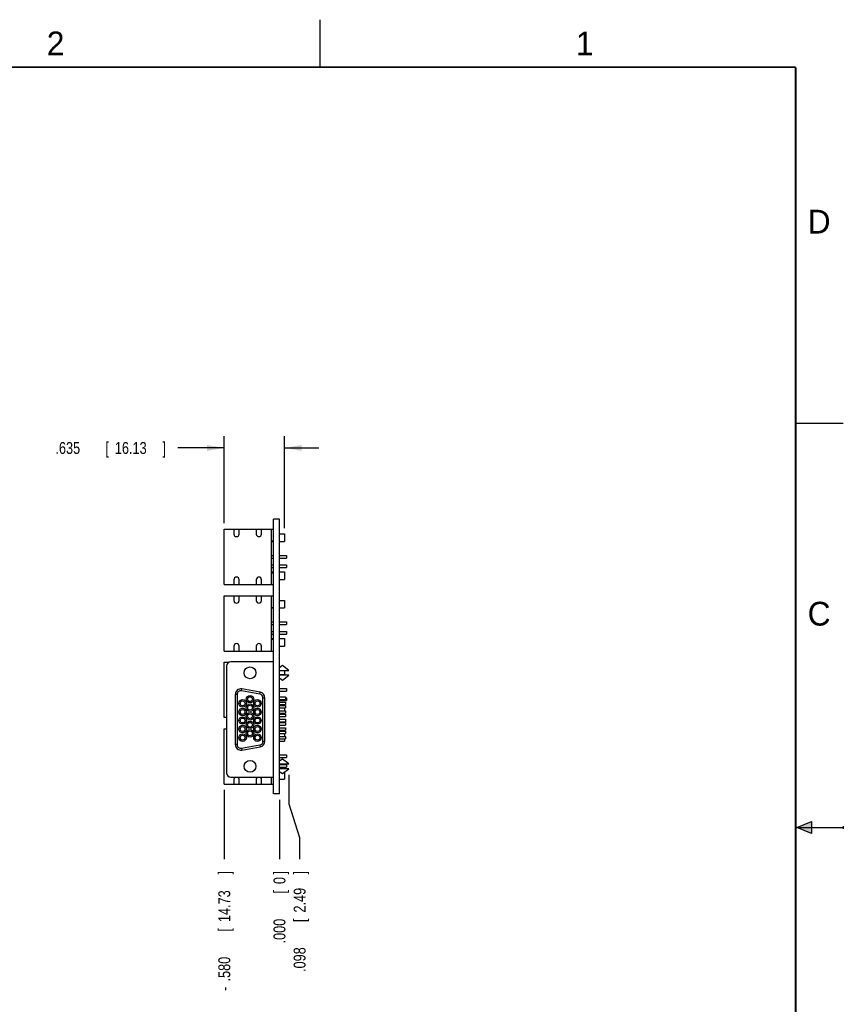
# Model space of a CAD drawing. Header units: inches. Extents: x 0 to 22, y 0 to 17.
# Tile 8 of 8: x 13.3 to 22, y 6.6 to 17. Entities that reach past the tile are written whole.
import ezdxf

# ---------------------------------------------------------------- set-up
doc = ezdxf.new("R2010")
doc.units = ezdxf.units.IN
doc.header["$LTSCALE"] = 1.21
doc.header["$MEASUREMENT"] = 0
doc.layers.get('0').update_dxf_attribs({"linetype": 'CONTINUOUS'})
doc.layers.add('DIMENSIONS', color=7, linetype='CONTINUOUS')
doc.styles.get("Standard").update_dxf_attribs({"font": 'txt', "width": 0.8})
doc.dimstyles.new('DIMSTYLE_1', dxfattribs={"dimtxt": 0.125, "dimasz": 0.18, "dimexe": 0.18, "dimexo": 0.0625, "dimgap": 0.09, "dimtad": 0, "dimtih": 1, "dimtoh": 1, "dimdec": 3, "dimzin": 4, "dimdsep": 46, "dimtxsty": 'STANDARD', "dimblk": '_FILLED', "dimblk1": '_FILLED', "dimblk2": '_FILLED', "dimcen": 0.09, "dimadec": 0, "dimazin": 0, "dimtp": 0.001, "dimtm": 0.001, "dimtfac": 1, "dimtdec": 3, "dimtofl": 0, "dimtmove": 0, "dimatfit": 3, "dimldrblk": '_FILLED', "dimfxl": 1, "dimtolj": 1, "dimtzin": 4, "dimarcsym": 0})
doc.dimstyles.new('DIMSTYLE_2', dxfattribs={"dimtxt": 0.125, "dimasz": 0.18, "dimexe": 0.18, "dimexo": 0.0625, "dimgap": 0.09, "dimtad": 0, "dimtih": 1, "dimtoh": 1, "dimdec": 3, "dimzin": 4, "dimdsep": 46, "dimtxsty": 'STANDARD', "dimblk": '_FILLED', "dimblk1": '_FILLED', "dimblk2": '_FILLED', "dimcen": 0.09, "dimadec": 0, "dimazin": 0, "dimtp": 0.001, "dimtm": 0.001, "dimtfac": 1, "dimtdec": 3, "dimtofl": 0, "dimtmove": 0, "dimatfit": 3, "dimldrblk": '_FILLED', "dimfxl": 1, "dimtolj": 1, "dimtzin": 4, "dimarcsym": 0})

# ---------------------------------------------------------------- blocks, each defined once
blk = doc.blocks.new('_FILLED')
at = {"color": 0, "linetype": 'BYBLOCK'}
blk.add_solid([(0, 0), (-1, 0.174), (-1, -0.174)], dxfattribs=at)
blk = doc.blocks.new('*D11')
at = {"layer": 'DIMENSIONS', "color": 2, "linetype": 'CONTINUOUS'}
for p, q in [((15.491, 11.701), (15.491, 12.619)), ((16.126, 11.651), (16.126, 12.619)), ((15.491, 12.494), (15.004, 12.494)), ((16.126, 12.494), (16.486, 12.494))]:
    blk.add_line(p, q, dxfattribs=at)
at = {"layer": 'DIMENSIONS', "color": 2, "linetype": 'CONTINUOUS', "xscale": 0.18, "yscale": 0.18, "zscale": 0.18}
blk.add_blockref('_FILLED', (15.491, 12.494), dxfattribs=at)
at = {"layer": 'DIMENSIONS', "color": 2, "linetype": 'CONTINUOUS', "xscale": 0.18, "yscale": 0.18, "zscale": 0.18, "rotation": 180}
blk.add_blockref('_FILLED', (16.126, 12.494), dxfattribs=at)
at = {"layer": 'DIMENSIONS', "color": 2, "linetype": 'CONTINUOUS', "width": 0.8}
for s, p in [('.635', (13.716, 12.431)), ('[', (14.241, 12.431)), ('16.13', (14.341, 12.431)), (']', (14.841, 12.431))]:
    blk.add_text(s, height=0.125, dxfattribs=at).set_placement(p)
blk = doc.blocks.new('*D12')
at = {"layer": 'DIMENSIONS', "color": 2, "linetype": 'CONTINUOUS'}
blk.add_line((15.491, 8.895), (15.491, 8.167), dxfattribs=at)
at = {"layer": 'DIMENSIONS', "color": 2, "linetype": 'CONTINUOUS', "width": 0.8}
for s, p in [(']', (15.554, 8.005)), ('14.73', (15.554, 7.505)), ('[', (15.554, 7.405)), ('.580', (15.554, 6.88)), ('-', (15.554, 6.78))]:
    blk.add_text(s, height=0.125, rotation=90, dxfattribs=at).set_placement(p)
blk = doc.blocks.new('*D13')
at = {"layer": 'DIMENSIONS', "color": 2, "linetype": 'CONTINUOUS'}
blk.add_line((16.071, 8.792), (16.071, 8.167), dxfattribs=at)
at = {"layer": 'DIMENSIONS', "color": 2, "linetype": 'CONTINUOUS', "width": 0.8}
for s, p in [(']', (16.134, 8.005)), ('0', (16.134, 7.905)), ('[', (16.134, 7.805)), ('.000', (16.134, 7.28))]:
    blk.add_text(s, height=0.125, rotation=90, dxfattribs=at).set_placement(p)
blk = doc.blocks.new('*D14')
at = {"layer": 'DIMENSIONS', "color": 2, "linetype": 'CONTINUOUS'}
for p, q in [((16.169, 9.056), (16.169, 8.75)), ((16.169, 8.75), (16.284, 8.394)), ((16.284, 8.394), (16.284, 8.167))]:
    blk.add_line(p, q, dxfattribs=at)
at = {"layer": 'DIMENSIONS', "color": 2, "linetype": 'CONTINUOUS', "width": 0.8}
for s, p in [(']', (16.346, 8.005)), ('2.49', (16.346, 7.605)), ('[', (16.346, 7.505)), ('.098', (16.346, 6.98))]:
    blk.add_text(s, height=0.125, rotation=90, dxfattribs=at).set_placement(p)

msp = doc.modelspace()

# ---------------------------------------------------------------- hatches: boundary and pattern name
at = {"linetype": 'CONTINUOUS'}
msp.add_hatch(color=2, dxfattribs=at).paths.add_polyline_path([(21.6663, 8.5625), (21.6663, 8.4375), (21.51, 8.5)])

# ---------------------------------------------------------------- linework, layer by layer
at = {"color": 2, "linetype": 'CONTINUOUS'}
for p, q in [((16.5, 16.5), (16.5, 17)), ((22, 12.75), (21.5, 12.75)), ((21.51, 8.5), (21.6663, 8.5625)), ((21.51, 8.5), (22, 8.5)), ((21.6663, 8.4375), (21.51, 8.5)), ((21.6663, 8.5625), (21.6663, 8.4375)), ((22, 8.515), (22, 8.485))]:
    msp.add_line(p, q, dxfattribs=at)
at = {"color": 7, "linetype": 'CONTINUOUS'}
for p, q in [((16.0092, 8.8549), (16.0092, 11.7439)), ((16.0712, 11.7439), (16.0092, 11.7439)), ((16.0712, 8.8549), (16.0712, 11.7439)), ((15.4912, 11.0574), (15.4912, 11.6384)), ((15.4912, 11.6384), (16.0092, 11.6384)), ((15.5927, 11.6384), (15.5927, 11.5884)), ((15.6477, 11.5884), (15.6477, 11.6384)), ((15.8277, 11.6384), (15.8277, 11.5884)), ((15.8827, 11.5884), (15.8827, 11.6384)), ((15.9842, 11.6384), (15.9842, 11.0574)), ((15.9842, 11.5154), (16.0092, 11.5154)), ((15.9842, 11.5099), (16.0092, 11.5099)), ((16.0712, 11.5889), (16.1262, 11.5889)), ((16.0712, 11.5099), (16.1262, 11.5099)), ((16.1262, 11.5889), (16.1262, 11.5099)), ((15.9842, 11.3634), (16.0092, 11.3634)), ((15.9842, 11.3354), (16.0092, 11.3354)), ((16.0712, 11.3634), (16.1472, 11.3634)), ((16.0712, 11.3354), (16.1472, 11.3354)), ((16.1472, 11.3634), (16.1472, 11.3354)), ((15.9842, 11.2634), (16.0092, 11.2634)), ((15.9842, 11.2354), (16.0092, 11.2354)), ((15.9842, 11.1889), (16.0092, 11.1889)), ((16.0712, 11.2634), (16.1472, 11.2634)), ((16.0712, 11.2354), (16.1472, 11.2354)), ((16.0712, 11.1889), (16.1262, 11.1889)), ((16.1262, 11.1889), (16.1262, 11.1099)), ((16.1472, 11.2634), (16.1472, 11.2354)), ((15.5927, 11.1074), (15.5927, 11.0574)), ((15.6477, 11.0574), (15.6477, 11.1074)), ((15.8277, 11.1074), (15.8277, 11.0574)), ((15.8827, 11.0574), (15.8827, 11.1074)), ((15.9842, 11.1804), (16.0092, 11.1804)), ((16.0712, 11.1099), (16.1262, 11.1099)), ((15.4912, 11.0574), (16.0092, 11.0574)), ((15.4912, 10.3574), (15.4912, 10.9384)), ((15.4912, 10.9384), (16.0092, 10.9384)), ((15.5927, 10.9384), (15.5927, 10.8884)), ((15.6477, 10.8884), (15.6477, 10.9384)), ((15.8277, 10.9384), (15.8277, 10.8884)), ((15.8827, 10.8884), (15.8827, 10.9384)), ((15.9842, 10.9384), (15.9842, 10.3574)), ((16.0712, 10.8889), (16.1262, 10.8889)), ((16.1262, 10.8889), (16.1262, 10.8099)), ((15.9842, 10.8154), (16.0092, 10.8154)), ((15.9842, 10.8099), (16.0092, 10.8099)), ((16.0712, 10.8099), (16.1262, 10.8099)), ((15.9842, 10.6634), (16.0092, 10.6634)), ((15.9842, 10.6354), (16.0092, 10.6354)), ((16.0712, 10.6634), (16.1472, 10.6634)), ((16.0712, 10.6354), (16.1472, 10.6354)), ((16.1472, 10.6634), (16.1472, 10.6354)), ((15.9842, 10.5634), (16.0092, 10.5634)), ((15.9842, 10.5354), (16.0092, 10.5354)), ((15.9842, 10.4889), (16.0092, 10.4889)), ((15.9842, 10.4804), (16.0092, 10.4804)), ((16.0712, 10.5634), (16.1472, 10.5634)), ((16.0712, 10.5354), (16.1472, 10.5354)), ((16.0712, 10.4889), (16.1262, 10.4889)), ((16.1262, 10.4889), (16.1262, 10.4099)), ((16.1472, 10.5634), (16.1472, 10.5354)), ((15.5927, 10.4074), (15.5927, 10.3574)), ((15.6477, 10.3574), (15.6477, 10.4074)), ((15.8277, 10.4074), (15.8277, 10.3574)), ((15.8827, 10.3574), (15.8827, 10.4074)), ((16.0712, 10.4099), (16.1262, 10.4099)), ((15.4912, 10.3574), (16.0092, 10.3574)), ((15.4912, 9.6574), (15.4912, 10.2384)), ((15.4912, 10.2384), (15.5426, 10.2384)), ((15.5152, 10.1974), (15.5152, 9.0744)), ((16.0092, 10.2424), (15.5602, 10.2424)), ((16.0712, 10.1889), (16.0802, 10.1889)), ((16.0742, 10.1849), (16.0712, 10.1849)), ((16.0712, 10.1529), (16.1692, 10.1529)), ((16.1045, 10.2049), (16.0742, 10.1849)), ((16.1692, 10.1529), (16.1045, 10.2049)), ((16.1244, 10.1889), (16.1262, 10.1889)), ((16.1262, 10.1889), (16.1262, 10.1875)), ((16.1262, 10.1529), (16.1262, 10.1099)), ((16.0712, 10.1099), (16.1262, 10.1099)), ((16.1692, 10.1029), (16.0712, 10.1029)), ((16.0712, 10.0709), (16.0742, 10.0709)), ((16.0742, 10.0709), (16.1045, 10.0509)), ((16.1045, 10.0509), (16.1692, 10.1029)), ((15.6729, 9.9382), (15.6764, 9.9579)), ((15.8694, 9.9239), (15.6764, 9.9579)), ((16.0712, 9.9634), (16.1472, 9.9634)), ((16.1472, 9.9634), (16.1472, 9.9354)), ((15.6272, 9.8998), (15.6072, 9.8998)), ((15.6072, 9.8998), (15.6072, 9.373)), ((15.6272, 9.8998), (15.6272, 9.373)), ((15.8659, 9.9042), (15.6729, 9.9382)), ((15.8659, 9.9042), (15.8694, 9.9239)), ((15.8982, 9.8658), (15.9182, 9.8658)), ((15.8982, 9.4071), (15.8982, 9.8658)), ((15.9182, 9.4071), (15.9182, 9.8658)), ((16.0712, 9.9354), (16.1472, 9.9354)), ((16.0712, 9.8735), (16.1342, 9.8735)), ((16.0712, 9.8483), (16.1342, 9.8483)), ((16.1342, 9.8735), (16.1342, 9.8483)), ((16.1342, 9.8634), (16.1472, 9.8634)), ((16.1472, 9.8634), (16.1472, 9.8354)), ((16.0712, 9.8354), (16.1472, 9.8354)), ((16.0712, 9.8185), (16.1342, 9.8185)), ((16.0712, 9.7933), (16.1342, 9.7933)), ((16.0712, 9.7889), (16.1262, 9.7889)), ((16.0712, 9.7835), (16.1342, 9.7835)), ((16.0712, 9.7583), (16.1342, 9.7583)), ((16.1262, 9.7889), (16.1262, 9.7835)), ((16.1262, 9.7583), (16.1262, 9.7284)), ((16.1342, 9.8185), (16.1342, 9.7933)), ((16.1342, 9.7835), (16.1342, 9.7583)), ((15.5152, 9.6574), (15.4912, 9.6574)), ((16.0712, 9.7285), (16.1342, 9.7285)), ((16.0712, 9.7033), (16.1342, 9.7033)), ((16.0712, 9.6935), (16.1342, 9.6935)), ((16.0712, 9.6683), (16.1342, 9.6683)), ((16.0712, 9.6385), (16.1342, 9.6385)), ((16.1342, 9.7285), (16.1342, 9.7033)), ((16.1342, 9.6935), (16.1342, 9.6683)), ((16.1342, 9.6385), (16.1342, 9.6133)), ((15.4912, 9.5384), (15.5152, 9.5384)), ((15.4912, 8.9574), (15.4912, 9.5384)), ((16.0712, 9.6133), (16.1342, 9.6133)), ((16.0712, 9.6035), (16.1342, 9.6035)), ((16.0712, 9.5783), (16.1342, 9.5783)), ((16.0712, 9.5485), (16.1342, 9.5485)), ((16.1342, 9.6035), (16.1342, 9.5783)), ((16.1342, 9.5485), (16.1342, 9.5233)), ((16.0712, 9.5233), (16.1342, 9.5233)), ((16.0712, 9.5135), (16.1342, 9.5135)), ((16.0712, 9.4883), (16.1342, 9.4883)), ((16.0712, 9.4585), (16.1342, 9.4585)), ((16.0712, 9.4333), (16.1342, 9.4333)), ((16.1262, 9.4883), (16.1262, 9.4584)), ((16.1262, 9.4334), (16.1262, 9.4099)), ((16.1342, 9.5135), (16.1342, 9.4883)), ((16.1342, 9.4585), (16.1342, 9.4333)), ((15.6272, 9.373), (15.6072, 9.373)), ((15.6729, 9.3346), (15.8659, 9.3687)), ((15.6729, 9.3346), (15.6764, 9.3149)), ((15.6764, 9.3149), (15.8694, 9.349)), ((15.8659, 9.3687), (15.8694, 9.349)), ((15.8982, 9.4071), (15.9182, 9.4071)), ((16.0712, 9.4099), (16.1262, 9.4099)), ((16.0712, 9.2634), (16.1472, 9.2634)), ((16.0712, 9.2354), (16.1472, 9.2354)), ((16.1045, 9.2209), (16.0742, 9.2009)), ((16.1692, 9.1689), (16.1045, 9.2209)), ((16.1472, 9.2634), (16.1472, 9.2354)), ((16.0742, 9.2009), (16.0712, 9.2009)), ((16.0712, 9.1689), (16.1692, 9.1689)), ((16.0712, 9.1634), (16.1472, 9.1634)), ((16.0712, 9.1354), (16.1472, 9.1354)), ((16.1692, 9.1189), (16.0712, 9.1189)), ((16.1045, 9.0669), (16.1692, 9.1189)), ((16.1472, 9.1634), (16.1472, 9.1354)), ((15.5602, 9.0294), (16.0092, 9.0294)), ((15.9842, 9.0294), (15.9842, 8.9574)), ((16.0712, 9.0869), (16.0742, 9.0869)), ((16.0742, 9.0869), (16.1045, 9.0669)), ((16.1262, 9.0843), (16.1262, 9.0099)), ((15.4912, 8.9574), (16.0092, 8.9574)), ((15.5927, 9.0074), (15.5927, 8.9574)), ((15.6477, 8.9574), (15.6477, 9.0074)), ((15.8277, 9.0074), (15.8277, 8.9574)), ((15.8827, 8.9574), (15.8827, 9.0074)), ((16.0712, 9.0099), (16.1262, 9.0099)), ((16.0712, 8.8549), (16.0092, 8.8549))]:
    msp.add_line(p, q, dxfattribs=at)
at = {"color": 7, "linetype": 'CONTINUOUS', "const_width": 0.02}
for points in [[(21.5, 16.5), (0.5, 16.5)], [(21.5, 0.5), (21.5, 16.5)]]:
    msp.add_lwpolyline(points, dxfattribs=at)
at = {"color": 7, "linetype": 'CONTINUOUS'}
for centre, radius in [((15.7622, 10.1279), 0.0625), ((15.6842, 9.8059), 0.0395), ((15.7622, 9.8509), 0.0395), ((15.7622, 9.8509), 0.0255), ((15.8402, 9.8059), 0.0395), ((15.6842, 9.7159), 0.0395), ((15.6842, 9.8059), 0.0255), ((15.6842, 9.7159), 0.0255), ((15.7622, 9.7609), 0.0395), ((15.7622, 9.7609), 0.0255), ((15.8402, 9.7159), 0.0395), ((15.8402, 9.8059), 0.0255), ((15.8402, 9.7159), 0.0255), ((15.6842, 9.6259), 0.0395), ((15.6842, 9.6259), 0.0255), ((15.7622, 9.6709), 0.0395), ((15.7622, 9.6709), 0.0255), ((15.8402, 9.6259), 0.0395), ((15.8402, 9.6259), 0.0255), ((15.6842, 9.5359), 0.0395), ((15.6842, 9.5359), 0.0255), ((15.7622, 9.5809), 0.0395), ((15.7622, 9.5809), 0.0255), ((15.8402, 9.5359), 0.0395), ((15.8402, 9.5359), 0.0255), ((15.6842, 9.4459), 0.0395), ((15.6842, 9.4459), 0.0255), ((15.7622, 9.4909), 0.0395), ((15.7622, 9.4909), 0.0255), ((15.8402, 9.4459), 0.0395), ((15.8402, 9.4459), 0.0255), ((15.7622, 9.1439), 0.0625)]:
    msp.add_circle(centre, radius, dxfattribs=at)
for centre, radius, start, end in [((15.6202, 11.5884), 0.0275, 180, 360), ((15.8552, 11.5884), 0.0275, 180, 360), ((15.6202, 11.1074), 0.0275, 0, 180), ((15.8552, 11.1074), 0.0275, 0, 180), ((15.6202, 10.8884), 0.0275, 180, 360), ((15.8552, 10.8884), 0.0275, 180, 360), ((15.6202, 10.4074), 0.0275, 0, 180), ((15.8552, 10.4074), 0.0275, 0, 180), ((15.5602, 10.1974), 0.045, 90, 180), ((15.6662, 9.8998), 0.059, 80, 180), ((15.6662, 9.8998), 0.039, 80, 180), ((15.8592, 9.8658), 0.039, 0, 80), ((15.8592, 9.8658), 0.059, 0, 80), ((15.6662, 9.373), 0.059, 180, 280), ((15.6662, 9.373), 0.039, 180, 280), ((15.8592, 9.4071), 0.039, 280, 360), ((15.8592, 9.4071), 0.059, 280, 360), ((15.5602, 9.0744), 0.045, 180, 270), ((15.6202, 9.0074), 0.0275, 126.72304, 180), ((15.6202, 9.0074), 0.0275, 0, 53.27696), ((15.8552, 9.0074), 0.0275, 126.72304, 180), ((15.8552, 9.0074), 0.0275, 0, 53.27696)]:
    msp.add_arc(centre, radius, start, end, dxfattribs=at)

# ---------------------------------------------------------------- texts
at = {"color": 2, "linetype": 'CONTINUOUS'}
for s, p in [('2', (13.625, 16.625)), ('1', (19.1875, 16.625)), ('D', (21.625, 14.75)), ('C', (21.625, 10.625))]:
    msp.add_text(s, height=0.25, dxfattribs=at).set_placement(p)

# ---------------------------------------------------------------- dimensions: what is measured, and where the dimension line sits
at = {"layer": 'DIMENSIONS', "color": 2, "linetype": 'CONTINUOUS'}
dim = msp.add_linear_dim(base=(16.1262, 12.4939), p1=(15.4912, 11.7009), p2=(16.1262, 11.6514), dimstyle='DIMSTYLE_2', dxfattribs=at)
dim.commit()
dim.dimension.update_dxf_attribs({"geometry": '*D11', "text_midpoint": (14.3287, 12.4939), "dimtype": 160})
for feature_location, offset, dtype, origin, picture, middle in [((16.1691652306, 9.0564260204), (0.1146421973, -0.889), 0, (16.0711652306, 9.1189260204), '*D14', (16.2838074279, 7.5424260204)), ((16.0711652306, 8.7924260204), (0, -0.625), 1, (16.0711652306, 8.8549260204), '*D13', (16.0711652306, 7.6924260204))]:
    dim = msp.add_ordinate_dim(feature_location=feature_location, offset=offset, dtype=dtype, origin=origin, dimstyle='DIMSTYLE_1', dxfattribs=at)
    dim.commit()
    dim.dimension.update_dxf_attribs({"geometry": picture, "text_midpoint": middle})
dim = msp.add_ordinate_dim(feature_location=(15.4912, 8.8949), offset=(0, -0.7275), dtype=1, origin=(16.0712, 8.8549), text='-<>', dimstyle='DIMSTYLE_1', dxfattribs=at)
dim.commit()
dim.dimension.update_dxf_attribs({"geometry": '*D12', "text_midpoint": (15.4912, 7.4424)})

doc.saveas('drawing.dxf')
